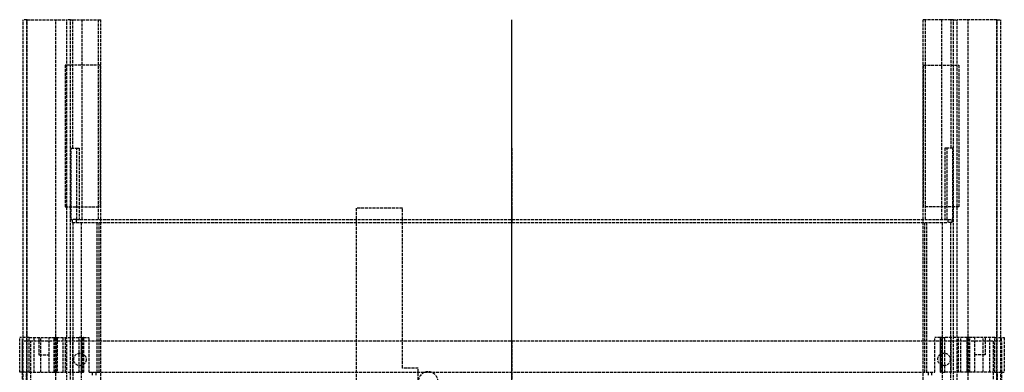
# Model space of a CAD drawing. Header units: millimetres. Extents: x -259 to 259, y -4 to 538.
# Tile 5 of 5: x -255 to 255, y 356 to 538. Entities that reach past the tile are written whole.
import ezdxf

# ---------------------------------------------------------------- set-up
doc = ezdxf.new("R2010")
doc.units = ezdxf.units.MM
doc.header["$LTSCALE"] = 10
doc.linetypes.add('ALLCAD_Strich', pattern=[0.2, 0.15, -0.05])
doc.layers.add('BESCH_KONT_sich_schn_grun_2d', color=10, linetype='Continuous')
doc.layers.add('BESCH_KONT_sich_schn_seit_2d', color=160, linetype='Continuous')

msp = doc.modelspace()

# ---------------------------------------------------------------- linework, layer by layer
at = {"layer": 'BESCH_KONT_sich_schn_grun_2d', "linetype": 'ALLCAD_Strich'}
for p, q in [((-251.4, 538.5), (-253.4, 538.5)), ((-253.4, 373.82), (-253.4, 538.5)), ((-251.5, 0), (-251.5, 538.5)), ((-251.4, 538.5), (-230.84, 538.5)), ((-251.4, 373.82), (-251.4, 538.5)), ((-236.5, 0), (-236.5, 538.5)), ((-230.84, 373.82), (-230.84, 538.5)), ((-228.84, 538.5), (-230.84, 538.5)), ((-228.84, 373.82), (-228.84, 538.5)), ((-228.84, 538.5), (-227.67, 538.5)), ((-227.67, 472), (-227.67, 538.5)), ((-227.67, 538.5), (-222.92, 538.5)), ((-222.92, 538.5), (-214.46, 538.5)), ((-222.92, 435), (-222.92, 538.5)), ((-214.46, 538.5), (-213.1, 538.5)), ((-214.46, 435), (-214.46, 538.5)), ((-213.1, 435), (-213.1, 538.5)), ((214.46, 538.5), (213.1, 538.5)), ((213.1, 435), (213.1, 538.5)), ((214.46, 435), (214.46, 538.5)), ((222.92, 538.5), (214.46, 538.5)), ((222.92, 435), (222.92, 538.5)), ((227.67, 538.5), (222.92, 538.5)), ((227.67, 472), (227.67, 538.5)), ((228.84, 538.5), (227.67, 538.5)), ((228.84, 538.5), (230.84, 538.5)), ((228.84, 373.82), (228.84, 538.5)), ((251.4, 538.5), (230.84, 538.5)), ((230.84, 373.82), (230.84, 538.5)), ((236.5, 0), (236.5, 538.5)), ((251.4, 373.82), (251.4, 538.5)), ((251.4, 538.5), (253.4, 538.5)), ((251.5, 0), (251.5, 538.5)), ((253.4, 373.82), (253.4, 538.5)), ((-231.6, 515), (-231.6, 441.5)), ((-213.4, 515), (-231.6, 515)), ((-213.4, 441.5), (-213.4, 515)), ((213.4, 441.5), (213.4, 515)), ((213.4, 515), (231.6, 515)), ((231.6, 515), (231.6, 441.5)), ((-228.61, 435), (-228.61, 472)), ((-228.61, 472), (-225.61, 472)), ((-225.61, 472), (-224.48, 472)), ((-225.61, 435), (-225.61, 472)), ((-224.48, 472), (-224.48, 435)), ((224.48, 472), (224.48, 435)), ((225.61, 472), (224.48, 472)), ((225.61, 435), (225.61, 472)), ((228.61, 472), (225.61, 472)), ((228.61, 435), (228.61, 472)), ((-231.6, 441.5), (-213.4, 441.5)), ((-56.8, 440.9), (-80.8, 440.9)), ((-80.8, 440.9), (-80.8, 435)), ((-56.8, 435), (-56.8, 440.9)), ((231.6, 441.5), (213.4, 441.5)), ((-228.61, 435), (-228, 435)), ((-226, 435), (-228, 435)), ((-228, 435), (-228, 433.5)), ((-226, 435), (226, 435)), ((-226, 435), (-226, 433.5)), ((-213.1, 0), (-213.1, 435)), ((-80.8, 435), (-80.8, 183)), ((-56.8, 358), (-56.8, 435)), ((213.1, 0), (213.1, 435)), ((226, 435), (228, 435)), ((226, 435), (226, 433.5)), ((228.61, 435), (228, 435)), ((228, 435), (228, 433.5)), ((-228, 433.5), (-226, 433.5)), ((-227.6, 373.82), (-227.6, 433.5)), ((-226, 433.5), (226, 433.5)), ((-223.26, 373.82), (-223.26, 433.5)), ((-215.06, 355.82), (-215.06, 433.5)), ((-214, 355.82), (-214, 433.5)), ((214, 355.82), (214, 433.5)), ((215.06, 355.82), (215.06, 433.5)), ((223.26, 373.82), (223.26, 433.5)), ((228, 433.5), (226, 433.5)), ((227.6, 373.82), (227.6, 433.5)), ((-250.27, 373.82), (-255.25, 373.82)), ((-255.25, 355.82), (-255.25, 373.82)), ((-253.76, 355.82), (-253.76, 373.82)), ((-253.4, 355.82), (-253.4, 373.82)), ((-251.4, 41.67), (-251.4, 373.82)), ((-250.27, 373.82), (-244.33, 373.82)), ((-250.27, 355.82), (-250.27, 373.82)), ((-247.71, 355.82), (-247.71, 373.82)), ((-245.25, 373.82), (-245.25, 364.82)), ((-244.33, 373.82), (-237.46, 373.82)), ((-244.33, 355.82), (-244.33, 373.82)), ((-239.95, 364.82), (-239.95, 373.82)), ((-237.46, 373.82), (-236.09, 373.82)), ((-237.46, 355.82), (-237.46, 373.82)), ((-237.25, 355.82), (-237.25, 373.82)), ((-236.09, 373.82), (-224.4, 373.82)), ((-236.09, 355.82), (-236.09, 373.82)), ((-235.75, 373.82), (-235.75, 355.82)), ((-232.75, 355.82), (-232.75, 373.82)), ((-231.43, 355.82), (-231.43, 373.82)), ((-230.84, 339.05), (-230.84, 373.82)), ((-228.84, 340.1), (-228.84, 373.82)), ((-227.75, 355.82), (-227.75, 373.82)), ((-227.6, 339.97), (-227.6, 373.82)), ((-223.12, 373.82), (-224.4, 373.82)), ((-224.4, 355.82), (-224.4, 373.82)), ((-223.26, 340.71), (-223.26, 373.82)), ((-223.12, 373.82), (-222.09, 373.82)), ((-223.12, 355.82), (-223.12, 373.82)), ((-222.69, 355.82), (-222.69, 373.82)), ((-222.03, 373.82), (-222.09, 373.82)), ((-222.09, 355.82), (-222.09, 373.82)), ((-222.03, 373.82), (-219.25, 373.82)), ((-222.03, 355.82), (-222.03, 373.82)), ((-219.25, 355.82), (-219.25, 373.82)), ((222.03, 373.82), (219.25, 373.82)), ((219.25, 355.82), (219.25, 373.82)), ((222.03, 373.82), (222.09, 373.82)), ((222.03, 373.82), (222.03, 355.82)), ((223.12, 373.82), (222.09, 373.82)), ((222.09, 355.82), (222.09, 373.82)), ((222.69, 355.82), (222.69, 373.82)), ((223.12, 373.82), (224.4, 373.82)), ((223.12, 355.82), (223.12, 373.82)), ((223.26, 6.87), (223.26, 373.82)), ((236.09, 373.82), (224.4, 373.82)), ((224.4, 355.82), (224.4, 373.82)), ((227.6, 6.92), (227.6, 373.82)), ((227.75, 355.82), (227.75, 373.82)), ((228.84, 7.05), (228.84, 373.82)), ((230.84, 7.42), (230.84, 373.82)), ((231.43, 355.82), (231.43, 373.82)), ((232.75, 355.82), (232.75, 373.82)), ((235.75, 373.82), (235.75, 355.82)), ((237.46, 373.82), (236.09, 373.82)), ((236.09, 355.82), (236.09, 373.82)), ((237.25, 355.82), (237.25, 373.82)), ((244.33, 373.82), (237.46, 373.82)), ((237.46, 355.82), (237.46, 373.82)), ((239.95, 364.82), (239.95, 373.82)), ((250.27, 373.82), (244.33, 373.82)), ((244.33, 355.82), (244.33, 373.82)), ((245.25, 373.82), (245.25, 364.82)), ((247.71, 355.82), (247.71, 373.82)), ((250.27, 373.82), (255.25, 373.82)), ((250.27, 355.82), (250.27, 373.82)), ((251.4, 41.67), (251.4, 373.82)), ((253.4, 355.82), (253.4, 373.82)), ((253.76, 355.82), (253.76, 373.82)), ((255.25, 373.82), (255.25, 355.82)), ((-251.5, 372), (-254, 372)), ((-254, 372), (-254, 355.82)), ((-249.5, 372), (-251.5, 372)), ((-249.5, 321), (-249.5, 372)), ((249.5, 372), (-249.5, 372)), ((251.5, 372), (249.5, 372)), ((249.5, 372), (249.5, 321)), ((254, 372), (251.5, 372)), ((254, 355.82), (254, 372)), ((-245.25, 364.82), (-239.95, 364.82)), ((-239.95, 355.82), (-239.95, 364.82)), ((245.25, 364.82), (239.95, 364.82)), ((239.95, 355.82), (239.95, 364.82)), ((-48.6, 358), (-56.8, 358)), ((-48.6, 324), (-48.6, 358)), ((-250.27, 355.82), (-255.25, 355.82)), ((-254, 355.82), (-254, 321)), ((-253.4, 149.4), (-253.4, 355.82)), ((-251.75, 149.4), (-251.75, 355.82)), ((-250.27, 355.82), (-244.33, 355.82)), ((-244.33, 355.82), (-237.46, 355.82)), ((-237.46, 355.82), (-236.09, 355.82)), ((-236.09, 355.82), (-224.4, 355.82)), ((-223.12, 355.82), (-224.4, 355.82)), ((-223.12, 355.82), (-222.09, 355.82)), ((-222.03, 355.82), (-222.09, 355.82)), ((-219.25, 355.82), (219.25, 355.82)), ((-217.75, 355.82), (-217.75, 354.32)), ((-215.75, 355.82), (-215.75, 354.32)), ((215.75, 355.82), (215.75, 354.32)), ((217.75, 354.32), (217.75, 355.82)), ((222.03, 355.82), (222.09, 355.82)), ((223.12, 355.82), (222.09, 355.82)), ((223.12, 355.82), (224.4, 355.82)), ((236.09, 355.82), (224.4, 355.82)), ((237.46, 355.82), (236.09, 355.82)), ((244.33, 355.82), (237.46, 355.82)), ((250.27, 355.82), (244.33, 355.82)), ((250.27, 355.82), (255.25, 355.82)), ((251.75, 149.4), (251.75, 355.82)), ((253.4, 149.4), (253.4, 355.82)), ((254, 321), (254, 355.82))]:
    msp.add_line(p, q, dxfattribs=at)
for centre in [(-224, 362.5), (224, 362.5)]:
    msp.add_circle(centre, 3.25, dxfattribs=at)
msp.add_arc((-43.5, 351), 5.1, 0, 180, dxfattribs=at)
at = {"layer": 'BESCH_KONT_sich_schn_seit_2d', "linetype": 'ALLCAD_Strich'}
for p, q in [((0, 41.67, 68.7), (0, 538.5, 68.7)), ((0, 538.5, 68.7), (0, 538.5, 66.7)), ((0, 0, 66.7), (0, 538.5, 66.7)), ((0, 538.5, 14), (0, 538.5, 50.2)), ((0, 538.5, 50.2), (0, 538.5, 66.7)), ((0, 372, 14), (0, 538.5, 14)), ((0, 0, 50.2), (0, 538.5, 50.2)), ((0, 340.1, 66.77), (0, 538.5, 66.77)), ((0, 472, 35.45), (0, 538.5, 35.45)), ((0, 435, 28.01), (0, 538.5, 28.01)), ((0, 435, 21.6), (0, 538.5, 21.6)), ((0, 435, 29.8), (0, 538.5, 29.8)), ((0, 0, 17.8), (0, 538.5, 17.8)), ((0, 515, 14), (0, 515, 8.8)), ((0, 441.5, 8.8), (0, 515, 8.8)), ((0, 515, 17.8), (0, 515, 14)), ((0, 435, 60.7), (0, 472, 60.7)), ((0, 472, 60.7), (0, 472, 35.45)), ((0, 472, 30.37), (0, 435, 30.37)), ((0, 472, 30.37), (0, 472, 35.45)), ((0, 441.5, 14), (0, 441.5, 8.8)), ((0, 441.5, 17.8), (0, 441.5, 14)), ((0, 440.9, 7.8), (0, 440.9, 14)), ((0, 372, 7.8), (0, 440.9, 7.8)), ((0, 440.9, 28.4), (0, 435, 28.4)), ((0, 440.9, 14), (0, 440.9, 28.4)), ((0, 435, 68.7), (0, 435, 91.4)), ((0, 435, 93.4), (0, 435, 91.4)), ((0, 435, 91.4), (0, 433.5, 91.4)), ((0, 435, 93.4), (0, 433.5, 93.4)), ((0, 433.5, 44.26), (0, 435, 44.26)), ((0, 435, 44.26), (0, 435, 60.7)), ((0, 435, 20.3), (0, 435, 21.6)), ((0, 435, 21.6), (0, 435, 28.01)), ((0, 435, 28.01), (0, 435, 29.8)), ((0, 435, 30.37), (0, 435, 29.8)), ((0, 435, 30.37), (0, 435, 44.26)), ((0, 435, 60.7), (0, 435, 68.7)), ((0, 0, 20.3), (0, 435, 20.3)), ((0, 433.5, 91.4), (0, 433.5, 93.4)), ((0, 433.5, 91.4), (0, 433.5, 68.7)), ((0, 339.97, 33.5), (0, 433.5, 33.5)), ((0, 433.5, 33.5), (0, 433.5, 44.26)), ((0, 340.71, 28.34), (0, 433.5, 28.34)), ((0, 433.5, 33.5), (0, 433.5, 28.34)), ((0, 340.69, 26.6), (0, 433.5, 26.6)), ((0, 433.5, 26.6), (0, 433.5, 28.34)), ((0, 340.6, 21.6), (0, 433.5, 21.6)), ((0, 433.5, 21.6), (0, 433.5, 26.6)), ((0, 433.5, 68.7), (0, 433.5, 44.26)), ((0, 17.22, 430.9), (0, 373.82, 430.9)), ((0, 156.22, 440.4), (0, 373.82, 440.4)), ((0, 373.82, 440.4), (0, 373.82, 430.9)), ((0, 373.82, 440.4), (0, 373.82, 443.6)), ((0, 373.82, 465.8), (0, 373.82, 475.8)), ((0, 364.82, 465.8), (0, 373.82, 465.8)), ((0, 355.82, 475.8), (0, 373.82, 475.8)), ((0, 373.82, 443.6), (0, 373.82, 465.8)), ((0, 355.82, 443.6), (0, 373.82, 443.6)), ((0, 373.82, 475.8), (0, 373.82, 480.03)), ((0, 373.82, 486.4), (0, 373.82, 480.03)), ((0, 373.82, 486.4), (0, 373.82, 487.8)), ((0, 373.82, 487.86), (0, 373.82, 487.8)), ((0, 355.82, 487.8), (0, 373.82, 487.8)), ((0, 355.82, 480.03), (0, 373.82, 480.03)), ((0, 355.82, 487.86), (0, 373.82, 487.86)), ((0, 355.82, 486.4), (0, 373.82, 486.4)), ((0, 156.22, 432.4), (0, 373.82, 432.4)), ((0, 355.82, 478.03), (0, 373.82, 478.03)), ((0, 355.82, 479.91), (0, 373.82, 479.91)), ((0, 355.82, 483.1), (0, 373.82, 483.1)), ((0, 355.82, 484.38), (0, 373.82, 484.38)), ((0, 355.82, 487.2), (0, 373.82, 487.2)), ((0, 355.82, 483.54), (0, 373.82, 483.54)), ((0, 355.82, 483.3), (0, 373.82, 483.3)), ((0, 355.82, 486.07), (0, 373.82, 486.07)), ((0, 372), (0, 372, 4.5)), ((0, 372), (0, 321)), ((0, 321, 4.5), (0, 372, 4.5)), ((0, 372, 36), (0, 321, 36)), ((0, 372, 4.5), (0, 372, 36)), ((0, 321, 7.8), (0, 372, 7.8)), ((0, 372, 14), (0, 321, 14)), ((0, 321, 2.5), (0, 372, 2.5)), ((0, 365.75), (0, 365.75, 2.5)), ((0, 364.82, 475.8), (0, 364.82, 465.8)), ((0, 359.25), (0, 359.25, 2.5)), ((0, 358, 20.3), (0, 358, 7.8)), ((0, 351, 16.5), (0, 356.1, 16.5)), ((0, 356.1, 2.5), (0, 356.1, 16.5)), ((0, 355.82, 413), (0, 355.82, 411)), ((0, 355.82, 413), (0, 355.82, 430.9)), ((0, 149.4, 480.3), (0, 355.82, 480.3)), ((0, 355.82, 443.6), (0, 355.82, 475.8)), ((0, 355.82, 487.86), (0, 355.82, 487.8)), ((0, 355.82, 486.4), (0, 355.82, 487.8)), ((0, 355.82, 486.4), (0, 355.82, 480.03)), ((0, 355.82, 475.8), (0, 355.82, 480.03)), ((0, 355.82, 413), (0, 354.32, 413)), ((0, 355.82, 411), (0, 354.32, 411)), ((0, 149.4, 478.8), (0, 355.82, 478.8)), ((0, 355.82, 430.9), (0, 355.82, 432.4))]:
    msp.add_line(p, q, dxfattribs=at)

doc.saveas('drawing.dxf')
